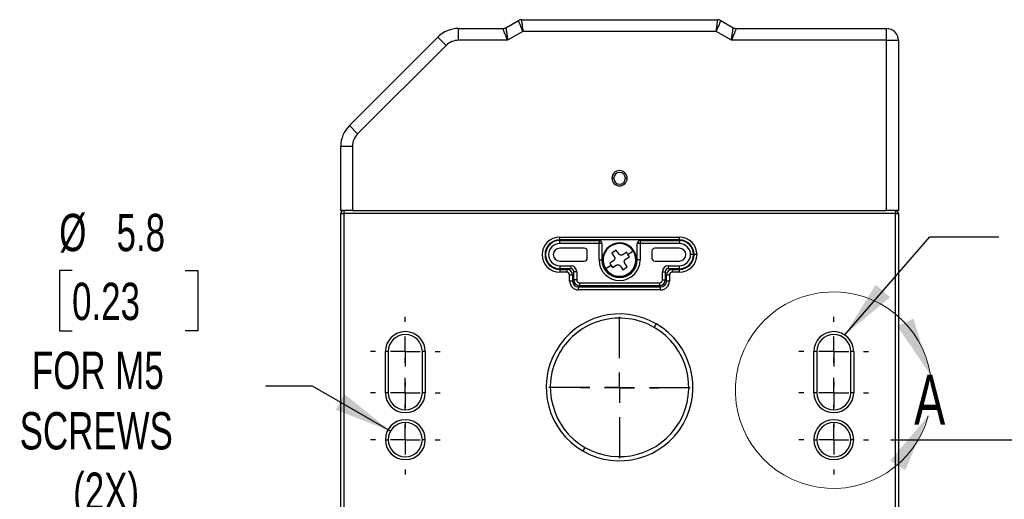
# Model space of a CAD drawing. Header units: millimetres. Extents: x 0 to 838, y 0 to 648.
# Tile 37 of 59: x 473 to 641, y 277 to 359. Entities that reach past the tile are written whole.
import ezdxf

# ---------------------------------------------------------------- set-up
doc = ezdxf.new("R2010")
doc.units = ezdxf.units.MM
doc.header["$LTSCALE"] = 3
doc.linetypes.add('CENTERX2', pattern=[20.32, 12.7, -2.54, 2.54, -2.54])
doc.layers.add('CENTER', color=40, linetype='CENTERX2')
doc.layers.add('DIMENSIONS', color=140, linetype='Continuous', lineweight=25)
doc.styles.add('SLDTEXTSTYLE0', font='TXT', dxfattribs={"width": 0.7})
doc.dimstyles.new('SLDDIMSTYLE2', dxfattribs={"dimtxt": 6.474023, "dimasz": 9.906, "dimexe": 0, "dimexo": 0.0625, "dimgap": 1.618506, "dimtad": 0, "dimtih": 1, "dimtoh": 1, "dimdec": 1, "dimrnd": 1e-09, "dimzin": 12, "dimdsep": 46, "dimtxsty": 'SLDTEXTSTYLE0', "dimsah": 1, "dimcen": 0.09, "dimadec": 0, "dimazin": 3, "dimtfac": 1, "dimtdec": 1, "dimtofl": 0, "dimtmove": 0, "dimatfit": 3, "dimfxl": 0, "dimfrac": 2, "dimtolj": 1, "dimtzin": 12, "dimarcsym": 0})
doc.dimstyles.new('SLDDIMSTYLE6', dxfattribs={"dimtxt": 0.18, "dimasz": 9.906, "dimexe": 0, "dimexo": 0.0625, "dimgap": 0, "dimtad": 0, "dimtih": 1, "dimtoh": 1, "dimdec": 0, "dimrnd": 1e-09, "dimzin": 0, "dimdsep": 46, "dimtxsty": 'Standard', "dimsah": 1, "dimcen": 0.09, "dimadec": 0, "dimazin": 0, "dimtfac": 9.906, "dimtdec": 0, "dimtofl": 0, "dimtmove": 0, "dimatfit": 3, "dimfxl": 0, "dimfrac": 2, "dimtolj": 1, "dimtzin": 0, "dimarcsym": 0})
doc.dimstyles.new('SLDDIMSTYLE7', dxfattribs={"dimtxt": 6.474023, "dimasz": 9.906, "dimexe": 0, "dimexo": 0.0625, "dimgap": 1.618506, "dimtad": 0, "dimtih": 1, "dimtoh": 1, "dimdec": 1, "dimrnd": 1e-09, "dimzin": 12, "dimdsep": 46, "dimtxsty": 'SLDTEXTSTYLE0', "dimsah": 1, "dimcen": 0, "dimadec": 0, "dimazin": 3, "dimtfac": 1, "dimtdec": 1, "dimtofl": 0, "dimtmove": 0, "dimatfit": 3, "dimfxl": 0, "dimfrac": 2, "dimtolj": 1, "dimtzin": 12, "dimarcsym": 0})

# ---------------------------------------------------------------- blocks, each defined once
blk = doc.blocks.new('_D_23')
at = {"layer": 'DIMENSIONS'}
for p, q in [((621.33, 287.4), (666.2, 287.4)), ((656.68, 287.4), (656.68, 227.03)), ((647.06, 215.29), (644.89, 215.29)), ((644.89, 215.29), (644.89, 205)), ((666.3, 215.29), (668.47, 215.29)), ((668.47, 215.29), (668.47, 205)), ((644.89, 205), (647.06, 205)), ((668.47, 205), (666.3, 205)), ((656.68, 119.9), (656.68, 203.55)), ((616.13, 119.9), (666.2, 119.9))]:
    blk.add_line(p, q, dxfattribs=at)
for points in [[(656.68, 287.4), (655.16, 277.5), (658.2, 277.5)], [(656.68, 119.9), (658.2, 129.81), (655.16, 129.81)]]:
    blk.add_solid(points, dxfattribs=at)
at = {"layer": 'DIMENSIONS', "char_height": 6.35, "attachment_point": 1, "style": 'SLDTEXTSTYLE0'}
for s, insert in [('167.5', (644.37, 224.92)), ('6.59', (647.06, 213.19))]:
    blk.add_mtext(s, dxfattribs=dict(at, insert=insert))
blk = doc.blocks.new('_D_26')
at = {"layer": 'DIMENSIONS'}
for p, q in [((481.81, 316.22), (479.64, 316.22)), ((479.64, 316.22), (479.64, 305.93)), ((501.05, 316.22), (503.22, 316.22)), ((503.22, 316.22), (503.22, 305.93)), ((479.64, 305.93), (481.81, 305.93)), ((503.22, 305.93), (501.05, 305.93)), ((522.77, 296.53), (514.74, 296.53)), ((536.07, 288.85), (522.77, 296.53))]:
    blk.add_line(p, q, dxfattribs=at)
blk.add_solid([(536.07, 288.85), (528.25, 295.13), (526.73, 292.49)], dxfattribs=at)
at = {"layer": 'DIMENSIONS', "char_height": 6.35, "attachment_point": 1, "style": 'SLDTEXTSTYLE0'}
for s, insert in [('%%c', (479.62, 325.85)), ('5.8', (489.39, 325.85)), ('0.23', (481.81, 314.12)), ('FOR M5', (474.97, 302.38)), ('SCREWS', (472.88, 292.09)), ('(2X)', (481.99, 281.8))]:
    blk.add_mtext(s, dxfattribs=dict(at, insert=insert))
blk = doc.blocks.new('SW_CENTERMARKSYMBOL_10')
at = {"layer": 'CENTER', "color": 0}
for p, q in [((0, 5.08), (0, 6.64)), ((0, 0), (0, 2.54)), ((-5.08, 0), (-6.64, 0)), ((0, 0), (-2.54, 0)), ((0, 0), (0, -2.54)), ((0, 0), (2.54, 0)), ((5.08, 0), (6.64, 0)), ((0, -5.08), (0, -6.64))]:
    blk.add_line(p, q, dxfattribs=at)
blk = doc.blocks.new('SW_CENTERMARKSYMBOL_11')
at = {"layer": 'CENTER', "color": 0}
for p, q in [((0, 5.08), (0, 12.04)), ((0, 0), (0, 2.54)), ((-5.08, 0), (-12.04, 0)), ((0, 0), (-2.54, 0)), ((0, 0), (0, -2.54)), ((0, 0), (2.54, 0)), ((5.08, 0), (12.04, 0)), ((0, -5.08), (0, -12.04))]:
    blk.add_line(p, q, dxfattribs=at)
blk = doc.blocks.new('SW_CENTERMARKSYMBOL_12')
at = {"layer": 'CENTER', "color": 0}
for p, q in [((0, 5.08), (0, 5.94)), ((0, 0), (0, 2.54)), ((-5.08, 0), (-5.94, 0)), ((0, 0), (-2.54, 0)), ((0, 0), (0, -2.54)), ((0, 0), (2.54, 0)), ((5.08, 0), (5.94, 0)), ((0, -5.08), (0, -5.94))]:
    blk.add_line(p, q, dxfattribs=at)
blk = doc.blocks.new('SW_CENTERMARKSYMBOL_13')
at = {"layer": 'CENTER', "color": 0}
for p, q in [((0, 5.08), (0, 5.94)), ((0, 0), (0, 2.54)), ((-5.08, 0), (-5.94, 0)), ((0, 0), (-2.54, 0)), ((0, 0), (0, -2.54)), ((0, 0), (2.54, 0)), ((5.08, 0), (5.94, 0)), ((0, -5.08), (0, -5.94))]:
    blk.add_line(p, q, dxfattribs=at)
blk = doc.blocks.new('SW_CENTERMARKSYMBOL_14')
at = {"layer": 'CENTER', "color": 0}
for p, q in [((0, 5.08), (0, 5.94)), ((0, 0), (0, 2.54)), ((-5.08, 0), (-5.94, 0)), ((0, 0), (-2.54, 0)), ((0, 0), (0, -2.54)), ((0, 0), (2.54, 0)), ((5.08, 0), (5.94, 0)), ((0, -5.08), (0, -5.94))]:
    blk.add_line(p, q, dxfattribs=at)
blk = doc.blocks.new('SW_CENTERMARKSYMBOL_15')
at = {"layer": 'CENTER', "color": 0}
for p, q in [((0, 5.08), (0, 5.94)), ((0, 0), (0, 2.54)), ((-5.08, 0), (-5.94, 0)), ((0, 0), (-2.54, 0)), ((0, 0), (0, -2.54)), ((0, 0), (2.54, 0)), ((5.08, 0), (5.94, 0)), ((0, -5.08), (0, -5.94))]:
    blk.add_line(p, q, dxfattribs=at)
blk = doc.blocks.new('SW_CENTERMARKSYMBOL_16')
at = {"layer": 'CENTER', "color": 0}
for p, q in [((0, 5.08), (0, 5.94)), ((0, 0), (0, 2.54)), ((-5.08, 0), (-5.94, 0)), ((0, 0), (-2.54, 0)), ((0, 0), (0, -2.54)), ((0, 0), (2.54, 0)), ((5.08, 0), (5.94, 0)), ((0, -5.08), (0, -5.94))]:
    blk.add_line(p, q, dxfattribs=at)
blk = doc.blocks.new('SW_CENTERMARKSYMBOL_17')
at = {"layer": 'CENTER', "color": 0}
for p, q in [((0, 5.08), (0, 5.94)), ((0, 0), (0, 2.54)), ((-5.08, 0), (-5.94, 0)), ((0, 0), (-2.54, 0)), ((0, 0), (0, -2.54)), ((0, 0), (2.54, 0)), ((5.08, 0), (5.94, 0)), ((0, -5.08), (0, -5.94))]:
    blk.add_line(p, q, dxfattribs=at)

msp = doc.modelspace()

# ---------------------------------------------------------------- linework, layer by layer
for p, q in [((547.653308, 355.402492), (547.653308, 357.402492)), ((547.653308, 357.402492), (553.58224, 357.402492)), ((553.58224, 357.402492), (555.216215, 357.402492)), ((555.716215, 357.536467), (557.85019, 358.768518)), ((558.35019, 358.902492), (591.814291, 358.902492)), ((592.314291, 358.768518), (594.448266, 357.536467)), ((594.948266, 357.402492), (596.58224, 357.402492)), ((596.58224, 357.402492), (620.58224, 357.402492)), ((620.58224, 355.402492), (620.58224, 357.402492)), ((529.046706, 340.866958), (544.117774, 355.938026)), ((545.531988, 354.523813), (544.117774, 355.938026)), ((558.618139, 356.902492), (556.020063, 355.402492)), ((591.546342, 356.902492), (558.618139, 356.902492)), ((594.144418, 355.402492), (591.546342, 356.902492)), ((545.531988, 354.523813), (530.46092, 339.452745)), ((556.020063, 355.402492), (547.653308, 355.402492)), ((620.58224, 355.402492), (594.144418, 355.402492)), ((620.58224, 326.402492), (620.58224, 355.402492)), ((620.58224, 355.402492), (622.58224, 355.402492)), ((622.58224, 355.402492), (622.58224, 326.402492)), ((530.46092, 339.452745), (529.046706, 340.866958)), ((527.58224, 326.402492), (527.58224, 337.331424)), ((529.58224, 337.331424), (527.58224, 337.331424)), ((529.58224, 337.331424), (529.58224, 326.402492)), ((574.08224, 331.902492), (573.78224, 331.902492)), ((576.08224, 331.902492), (576.38224, 331.902492)), ((528.08224, 326.402492), (527.58224, 326.402492)), ((527.58224, 132.402492), (527.58224, 325.902492)), ((527.58224, 325.902492), (528.08224, 325.902492)), ((528.08224, 326.402492), (528.259365, 326.402492)), ((528.08224, 326.402492), (528.08224, 325.902492)), ((528.08224, 325.902492), (528.08224, 132.402492)), ((622.08224, 325.902492), (528.08224, 325.902492)), ((529.58224, 326.402492), (528.259365, 326.402492)), ((529.58224, 326.402492), (620.58224, 326.402492)), ((621.905116, 326.402492), (620.58224, 326.402492)), ((621.905116, 326.402492), (622.08224, 326.402492)), ((622.08224, 326.402492), (622.08224, 325.902492)), ((622.58224, 326.402492), (622.08224, 326.402492)), ((622.08224, 132.402492), (622.08224, 325.902492)), ((622.08224, 325.902492), (622.58224, 325.902492)), ((622.58224, 325.902492), (622.58224, 132.402492)), ((564.88224, 321.902492), (585.28224, 321.902492)), ((564.88224, 321.402492), (564.88224, 321.902492)), ((585.28224, 321.402492), (564.88224, 321.402492)), ((564.88224, 320.802492), (564.88224, 321.302492)), ((564.88224, 321.302492), (571.58224, 321.302492)), ((571.58224, 320.802492), (564.88224, 320.802492)), ((571.58224, 321.302492), (571.58224, 320.802492)), ((571.58224, 318.002492), (571.58224, 320.802492)), ((572.08224, 320.802492), (571.58224, 320.802492)), ((572.08224, 320.802492), (572.08224, 318.002492)), ((573.557523, 320.336271), (573.496102, 320.430283)), ((578.08224, 318.002492), (578.08224, 320.802492)), ((578.58224, 320.802492), (578.08224, 320.802492)), ((578.58224, 321.302492), (585.28224, 321.302492)), ((578.58224, 321.302492), (578.58224, 320.802492)), ((578.58224, 320.802492), (578.58224, 318.002492)), ((585.28224, 320.802492), (578.58224, 320.802492)), ((585.28224, 321.402492), (585.28224, 321.902492)), ((585.28224, 321.302492), (585.28224, 320.802492)), ((569.08224, 320.002492), (564.88224, 320.002492)), ((569.58224, 318.302492), (569.58224, 319.502492)), ((574.529161, 319.671805), (573.775709, 319.179555)), ((573.775709, 319.179555), (574.185917, 318.551678)), ((574.93937, 319.043928), (574.529161, 319.671805)), ((576.259303, 319.309023), (575.631426, 318.898815)), ((576.505428, 318.932297), (576.259303, 319.309023)), ((576.505428, 318.932297), (577.416019, 319.52721)), ((576.751553, 318.555571), (576.505428, 318.932297)), ((580.58224, 319.502492), (580.58224, 318.302492)), ((585.28224, 320.002492), (581.08224, 320.002492)), ((587.68224, 318.902492), (587.18224, 318.902492)), ((588.28224, 318.902492), (587.78224, 318.902492)), ((564.88224, 317.802492), (569.08224, 317.802492)), ((571.58224, 318.002492), (572.08224, 318.002492)), ((573.659053, 317.072687), (572.748461, 316.477774)), ((574.040805, 317.859621), (573.412928, 317.449413)), ((573.412928, 317.449413), (573.659053, 317.072687)), ((573.659053, 317.072687), (573.905178, 316.695961)), ((573.905178, 316.695961), (574.533055, 317.106169)), ((576.388771, 316.82543), (575.978563, 317.453306)), ((576.123676, 318.145363), (576.751553, 318.555571)), ((578.58224, 318.002492), (578.08224, 318.002492)), ((581.08224, 317.802492), (585.28224, 317.802492)), ((564.88224, 317.002492), (564.88224, 316.502492)), ((564.88224, 317.002492), (566.78224, 317.002492)), ((566.78224, 316.502492), (564.88224, 316.502492)), ((564.88224, 316.402492), (566.08224, 316.402492)), ((564.88224, 316.402492), (564.88224, 315.902492)), ((566.08224, 315.902492), (564.88224, 315.902492)), ((566.08224, 316.402492), (566.08224, 315.902492)), ((566.58224, 314.402492), (566.58224, 315.402492)), ((567.08224, 315.402492), (566.58224, 315.402492)), ((566.78224, 317.002492), (566.78224, 316.502492)), ((567.08224, 315.402492), (567.08224, 314.402492)), ((567.78224, 316.002492), (567.28224, 316.002492)), ((567.28224, 314.602492), (567.28224, 316.002492)), ((567.78224, 316.002492), (567.78224, 314.602492)), ((575.225111, 316.961057), (575.635319, 316.33318)), ((575.635319, 316.33318), (576.388771, 316.82543)), ((576.606958, 315.668713), (576.668378, 315.574702)), ((582.38224, 314.602492), (582.38224, 316.002492)), ((582.38224, 316.002492), (582.88224, 316.002492)), ((582.88224, 316.002492), (582.88224, 314.602492)), ((583.58224, 315.402492), (583.08224, 315.402492)), ((583.08224, 314.402492), (583.08224, 315.402492)), ((583.38224, 317.002492), (585.28224, 317.002492)), ((583.38224, 317.002492), (583.38224, 316.502492)), ((585.28224, 316.502492), (583.38224, 316.502492)), ((583.58224, 315.402492), (583.58224, 314.402492)), ((584.08224, 315.902492), (584.08224, 316.402492)), ((584.08224, 316.402492), (585.28224, 316.402492)), ((585.28224, 315.902492), (584.08224, 315.902492)), ((585.28224, 316.502492), (585.28224, 317.002492)), ((585.28224, 315.902492), (585.28224, 316.402492)), ((567.08224, 314.402492), (566.58224, 314.402492)), ((567.78224, 314.602492), (567.28224, 314.602492)), ((568.28224, 314.102492), (581.88224, 314.102492)), ((568.28224, 314.102492), (568.28224, 313.602492)), ((581.88224, 314.102492), (581.88224, 313.602492)), ((582.38224, 314.602492), (582.88224, 314.602492)), ((583.58224, 314.402492), (583.08224, 314.402492)), ((568.08224, 312.902492), (568.08224, 313.402492)), ((568.08224, 313.402492), (582.08224, 313.402492)), ((582.08224, 312.902492), (568.08224, 312.902492)), ((581.88224, 313.602492), (568.28224, 313.602492)), ((582.08224, 312.902492), (582.08224, 313.402492)), ((580.97944, 306.516742), (581.33224, 307.12781)), ((535.18224, 295.402492), (535.18224, 302.402492)), ((535.68224, 302.402492), (535.18224, 302.402492)), ((535.68224, 302.402492), (535.68224, 295.402492)), ((541.48224, 295.402492), (541.48224, 302.402492)), ((541.98224, 302.402492), (541.48224, 302.402492)), ((541.98224, 302.402492), (541.98224, 295.402492)), ((608.18224, 295.402492), (608.18224, 302.402492)), ((608.68224, 302.402492), (608.18224, 302.402492)), ((608.68224, 302.402492), (608.68224, 295.402492)), ((614.48224, 295.402492), (614.48224, 302.402492)), ((614.98224, 302.402492), (614.48224, 302.402492)), ((614.98224, 302.402492), (614.98224, 295.402492)), ((535.68224, 295.402492), (535.18224, 295.402492)), ((541.98224, 295.402492), (541.48224, 295.402492)), ((608.68224, 295.402492), (608.18224, 295.402492)), ((614.98224, 295.402492), (614.48224, 295.402492)), ((535.18224, 287.402492), (535.68224, 287.402492)), ((541.98224, 287.402492), (541.48224, 287.402492)), ((608.18224, 287.402492), (608.68224, 287.402492)), ((614.98224, 287.402492), (614.48224, 287.402492)), ((569.18504, 286.088242), (568.83224, 285.477175))]:
    msp.add_line(p, q)
for centre, radius, start, end in [((547.653308, 352.402492), 5, 90, 135), ((555.216215, 358.402492), 1, 270, 300), ((558.35019, 357.902492), 1, 90, 120), ((591.814291, 357.902492), 1, 60, 90), ((594.948266, 358.402492), 1, 240, 270), ((620.58224, 355.402492), 2, 0, 90), ((547.653308, 352.402492), 3, 90, 135), ((532.58224, 337.331424), 5, 135, 180), ((532.58224, 337.331424), 3, 135, 180), ((575.08224, 331.902492), 1.3, 0, 180), ((575.08224, 331.902492), 1, 0, 180), ((575.08224, 331.902492), 1.3, 180, 0), ((575.08224, 331.902492), 1, 180, 0), ((528.08224, 325.902492), 0.5, 90, 180), ((622.08224, 325.902492), 0.5, 0, 90), ((564.88224, 318.902492), 3, 90, 270), ((564.88224, 318.902492), 2.5, 90, 180), ((564.88224, 318.902492), 2.4, 90, 180), ((564.88224, 318.902492), 1.9, 90, 270), ((571.58224, 320.802492), 0.5, 0, 90), ((575.08224, 318.002492), 2.9, 123.15761964, 303.15761964), ((575.08224, 318.002492), 2.9, 303.15761964, 123.15761964), ((575.08224, 318.002492), 2.787703, 33.15761964, 123.15761964), ((578.58224, 320.802492), 0.5, 90, 180), ((585.28224, 318.902492), 3, 0, 90), ((585.28224, 318.902492), 2.5, 0, 90), ((585.28224, 318.902492), 2.4, 0, 90), ((585.28224, 318.902492), 1.9, 0, 90), ((564.88224, 318.902492), 2.5, 180, 270), ((564.88224, 318.902492), 2.4, 180, 270), ((564.88224, 318.902492), 1.1, 90, 180), ((564.88224, 318.902492), 1.1, 180, 270), ((569.08224, 319.502492), 0.5, 0, 90), ((575.08224, 318.002492), 2.787703, 123.15761964, 213.15761964), ((575.08224, 318.002492), 2.787703, 303.15761964, 33.15761964), ((581.08224, 319.502492), 0.5, 90, 180), ((585.28224, 318.902492), 1.1, 0, 90), ((585.28224, 318.902492), 3, 270, 0), ((585.28224, 318.902492), 2.5, 270, 0), ((585.28224, 318.902492), 1.9, 270, 0), ((585.28224, 318.902492), 1.1, 270, 0), ((585.28224, 318.902492), 2.4, 270, 0), ((569.08224, 318.302492), 0.5, 270, 0), ((575.08224, 318.002492), 3.5, 180, 360), ((575.08224, 318.002492), 3, 180, 360), ((581.08224, 318.302492), 0.5, 180, 270), ((566.08224, 315.402492), 1, 0, 90), ((566.08224, 315.402492), 0.5, 0, 90), ((566.78224, 316.002492), 1, 0, 90), ((566.78224, 316.002492), 0.5, 0, 90), ((575.08224, 318.002492), 2.787703, 213.15761964, 303.15761964), ((583.38224, 316.002492), 1, 90, 180), ((583.38224, 316.002492), 0.5, 90, 180), ((584.08224, 315.402492), 1, 90, 180), ((584.08224, 315.402492), 0.5, 90, 180), ((568.08224, 314.402492), 1.5, 180, 270), ((568.08224, 314.402492), 1, 180, 270), ((568.28224, 314.602492), 1, 180, 270), ((568.28224, 314.602492), 0.5, 180, 270), ((581.88224, 314.602492), 0.5, 270, 0), ((581.88224, 314.602492), 1, 270, 0), ((582.08224, 314.402492), 1.5, 270, 0), ((582.08224, 314.402492), 1, 270, 0), ((575.08224, 296.302492), 12.5, 60, 240), ((575.08224, 296.302492), 11.7944, 60, 150), ((575.08224, 296.302492), 12.5, 240, 60), ((538.58224, 302.402492), 3.4, 0, 180), ((575.08224, 296.302492), 11.7944, 330, 60), ((611.58224, 302.402492), 3.4, 0, 180), ((538.58224, 302.402492), 2.9, 0, 180), ((611.58224, 302.402492), 2.9, 0, 180), ((575.08224, 296.302492), 11.7944, 150, 240), ((538.58224, 295.402492), 3.4, 180, 0), ((538.58224, 295.402492), 2.9, 180, 360), ((611.58224, 295.402492), 3.4, 180, 0), ((611.58224, 295.402492), 2.9, 180, 0), ((538.58224, 287.402492), 3.4, 0, 180), ((538.58224, 287.402492), 2.9, 0, 180), ((575.08224, 296.302492), 11.7944, 240, 330), ((611.58224, 287.402492), 3.4, 0, 180), ((611.58224, 287.402492), 2.9, 0, 180), ((538.58224, 287.402492), 3.4, 180, 0), ((538.58224, 287.402492), 2.9, 180, 0), ((611.58224, 287.402492), 3.4, 180, 0), ((611.58224, 287.402492), 2.9, 180, 0)]:
    msp.add_arc(centre, radius, start, end)
at = {"color": 179, "linetype": 'Continuous', "lineweight": 18}
msp.add_arc((611.526878, 295.830528), 16.729499, 8.98907077, 344.891991, dxfattribs=at)
for points, knots in [([(556.020063, 355.402492), (556.001579, 355.448543), (555.965985, 355.537226), (555.914969, 355.664655), (555.868309, 355.781006), (555.826023, 355.886171), (555.788109, 355.980197), (555.754551, 356.063259), (555.68025, 356.247662), (555.574427, 356.512074), (555.445725, 356.831147), (555.343648, 357.085875), (555.276771, 357.251713), (555.239524, 357.344618), (555.219886, 357.393456), (555.217434, 357.399491), (555.216215, 357.402492)], [0, 0, 0, 0, 0.0456386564, 0.0878890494, 0.1267511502, 0.1622250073, 0.1943107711, 0.2230087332, 0.2483193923, 0.3878625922, 0.5120084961, 0.6438402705, 0.7681430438, 0.8463572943, 0.9235810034, 1, 1, 1, 1]), ([(555.716215, 357.536467), (555.716325, 357.53567), (555.716546, 357.534072), (555.718361, 357.521143), (555.721298, 357.500455), (555.725468, 357.471233), (555.730836, 357.433688), (555.742094, 357.354873), (555.764153, 357.198606), (555.803128, 356.926929), (555.851188, 356.586223), (555.897278, 356.266414), (555.938645, 355.971857), (555.976021, 355.709496), (556.004433, 355.511441), (556.020063, 355.402492)], [0, 0, 0, 0, 0.0381386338, 0.0764562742, 0.1149767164, 0.1537233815, 0.1927192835, 0.2319869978, 0.35627618, 0.4881205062, 0.6122526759, 0.7518085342, 0.8161089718, 0.8988424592, 1, 1, 1, 1]), ([(558.618139, 356.902492), (558.600446, 356.94546), (558.566364, 357.028234), (558.517376, 357.147093), (558.472669, 357.255637), (558.432292, 357.353764), (558.396222, 357.441516), (558.364375, 357.519051), (558.293321, 357.691866), (558.191216, 357.939548), (558.083065, 358.202795), (558.004548, 358.39321), (557.947555, 358.531229), (557.9034, 358.63835), (557.872525, 358.713565), (557.853618, 358.759994), (557.851325, 358.765695), (557.85019, 358.768518)], [0, 0, 0, 0, 0.0442046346, 0.085156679, 0.1228559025, 0.1573021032, 0.188495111, 0.2164347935, 0.2411210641, 0.3780757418, 0.501357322, 0.5884444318, 0.6739134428, 0.7577830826, 0.8400731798, 0.9208047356, 1, 1, 1, 1]), ([(558.35019, 358.902492), (558.350316, 358.901605), (558.35057, 358.899822), (558.352597, 358.885307), (558.355827, 358.861857), (558.360379, 358.82844), (558.366222, 358.78516), (558.373363, 358.731883), (558.381802, 358.668616), (558.391537, 358.595405), (558.40257, 358.512374), (558.414899, 358.4197), (558.43567, 358.264231), (558.469346, 358.014034), (558.509436, 357.713252), (558.546703, 357.436622), (558.579646, 357.190681), (558.604487, 357.004702), (558.618139, 356.902492)], [0, 0, 0, 0, 0.0430212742, 0.0864974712, 0.1304323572, 0.1748295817, 0.2196926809, 0.2650250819, 0.3108301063, 0.3571109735, 0.4038708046, 0.4511126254, 0.4988393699, 0.6220929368, 0.7590458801, 0.8216723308, 0.9019951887, 1, 1, 1, 1]), ([(591.546342, 356.902492), (591.552504, 356.94855), (591.564374, 357.037276), (591.58138, 357.164704), (591.596933, 357.28106), (591.61103, 357.386229), (591.623668, 357.480259), (591.634855, 357.563329), (591.659728, 357.748518), (591.695144, 358.01407), (591.733106, 358.296124), (591.760316, 358.500287), (591.779968, 358.648311), (591.795289, 358.763159), (591.806158, 358.843734), (591.812998, 358.893397), (591.813863, 358.89948), (591.814291, 358.902492)], [0, 0, 0, 0, 0.0442046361, 0.0851566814, 0.1228559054, 0.1573021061, 0.1884951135, 0.2164347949, 0.2411210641, 0.3780757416, 0.501357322, 0.5884444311, 0.6739134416, 0.7577830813, 0.8400731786, 0.9208047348, 1, 1, 1, 1]), ([(592.314291, 358.768518), (592.313957, 358.767686), (592.313285, 358.766015), (592.307784, 358.752431), (592.298856, 358.730508), (592.286089, 358.699291), (592.269509, 358.658888), (592.249056, 358.609179), (592.22473, 358.550169), (592.196556, 358.481899), (592.164595, 358.404475), (592.128935, 358.318053), (592.069189, 358.173027), (591.973255, 357.939512), (591.857582, 357.658982), (591.751541, 357.40078), (591.657101, 357.171318), (591.585624, 356.997835), (591.546342, 356.902492)], [0, 0, 0, 0, 0.0430212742, 0.0864974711, 0.1304323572, 0.1748295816, 0.2196926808, 0.2650250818, 0.3108301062, 0.3571109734, 0.4038708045, 0.4511126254, 0.4988393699, 0.6220929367, 0.7590458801, 0.8216723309, 0.9019951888, 1, 1, 1, 1]), ([(594.144418, 355.402492), (594.151437, 355.451615), (594.164952, 355.546213), (594.184486, 355.682079), (594.202253, 355.806172), (594.218214, 355.91839), (594.232393, 356.018776), (594.244862, 356.107488), (594.272716, 356.304337), (594.313278, 356.586236), (594.361355, 356.926912), (594.400317, 357.198552), (594.425319, 357.37561), (594.439515, 357.474692), (594.446927, 357.526806), (594.447821, 357.533258), (594.448266, 357.536467)], [0, 0, 0, 0, 0.04563865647, 0.08788904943, 0.12675115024, 0.16222500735, 0.19431077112, 0.22300873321, 0.24831939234, 0.38786259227, 0.51200849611, 0.64384027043, 0.76814304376, 0.84635729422, 0.92358100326, 1, 1, 1, 1]), ([(594.948266, 357.402492), (594.947963, 357.401747), (594.947355, 357.400253), (594.942463, 357.388148), (594.934661, 357.368763), (594.923662, 357.341372), (594.909539, 357.306173), (594.879881, 357.232288), (594.820851, 357.085927), (594.718766, 356.83116), (594.590034, 356.51207), (594.470044, 356.212063), (594.358591, 355.936286), (594.259779, 355.690386), (594.185357, 355.50466), (594.144418, 355.402492)], [0, 0, 0, 0, 0.03813863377, 0.07645627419, 0.11497671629, 0.15372338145, 0.19271928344, 0.23198699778, 0.3562761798, 0.48812050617, 0.61225267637, 0.75180853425, 0.81610897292, 0.89884246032, 1, 1, 1, 1]), ([(594.448266, 357.536467), (594.477672, 357.520635), (594.534548, 357.490014), (594.62323, 357.45495), (594.683438, 357.438582), (594.712449, 357.430695)], [0, 0, 0, 0, 0.3567677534, 0.6900598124, 1, 1, 1, 1]), ([(575.631426, 318.898815), (575.611903, 318.887128), (575.573237, 318.863981), (575.510341, 318.839741), (575.4462, 318.823772), (575.381576, 318.81658), (575.317728, 318.817692), (575.234233, 318.829721), (575.132723, 318.865157), (575.021218, 318.937752), (574.967005, 319.008078), (574.93937, 319.043928)], [0, 0, 0, 0, 0.0874870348, 0.1732660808, 0.2573848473, 0.3398939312, 0.4208469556, 0.5003007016, 0.6605108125, 0.826938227, 1, 1, 1, 1]), ([(574.185917, 318.551678), (574.197605, 318.532155), (574.220752, 318.493489), (574.244992, 318.430593), (574.26096, 318.366452), (574.268152, 318.301828), (574.267041, 318.237979), (574.255012, 318.154485), (574.219576, 318.052975), (574.146981, 317.94147), (574.076655, 317.887257), (574.040805, 317.859621)], [0, 0, 0, 0, 0.0874870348, 0.1732660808, 0.2573848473, 0.3398939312, 0.4208469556, 0.5003007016, 0.6605108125, 0.826938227, 1, 1, 1, 1]), ([(574.533055, 317.106169), (574.552578, 317.117857), (574.591244, 317.141003), (574.65414, 317.165244), (574.718281, 317.181212), (574.782905, 317.188404), (574.846753, 317.187293), (574.930247, 317.175264), (575.031757, 317.139828), (575.143263, 317.067233), (575.197475, 316.996907), (575.225111, 316.961057)], [0, 0, 0, 0, 0.08748703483, 0.17326608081, 0.25738484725, 0.3398939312, 0.42084695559, 0.50030070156, 0.66051081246, 0.82693822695, 1, 1, 1, 1]), ([(575.978563, 317.453306), (575.966876, 317.47283), (575.943729, 317.511496), (575.919489, 317.574391), (575.90352, 317.638533), (575.896329, 317.703157), (575.89744, 317.767005), (575.909469, 317.850499), (575.944905, 317.952009), (576.0175, 318.063515), (576.087826, 318.117727), (576.123676, 318.145363)], [0, 0, 0, 0, 0.0874870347, 0.1732660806, 0.257384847, 0.339893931, 0.4208469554, 0.5003007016, 0.6605108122, 0.8269382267, 1, 1, 1, 1])]:
    msp.add_open_spline(points, degree=3, knots=knots)
for points in [[(628.050908, 298.444446), (625.164956, 308.042503), (622.413446, 306.731208)], [(627.678142, 291.47016), (621.189489, 283.831522), (623.785549, 282.234407)]]:
    msp.add_solid(points, dxfattribs=at)

# ---------------------------------------------------------------- block references
at = {"layer": 'CENTER'}
for name, p in [('SW_CENTERMARKSYMBOL_17', (538.58224, 302.402492)), ('SW_CENTERMARKSYMBOL_11', (575.08224, 296.302492)), ('SW_CENTERMARKSYMBOL_12', (611.58224, 302.402492)), ('SW_CENTERMARKSYMBOL_10', (575.08224, 296.202492)), ('SW_CENTERMARKSYMBOL_16', (538.58224, 295.402492)), ('SW_CENTERMARKSYMBOL_13', (611.58224, 295.402492)), ('SW_CENTERMARKSYMBOL_15', (538.58224, 287.402492)), ('SW_CENTERMARKSYMBOL_14', (611.58224, 287.402492))]:
    msp.add_blockref(name, p, dxfattribs=at)

# ---------------------------------------------------------------- texts
at = {"color": 179, "linetype": 'Continuous', "lineweight": 18, "insert": (625.286084, 298.444446), "char_height": 8.466667, "attachment_point": 1, "style": 'SLDTEXTSTYLE0'}
msp.add_mtext('A', dxfattribs=at)

# ---------------------------------------------------------------- dimensions: what is measured, and where the dimension line sits
at = {"layer": 'DIMENSIONS'}
dim = msp.add_diameter_dim_2p(p1=(541.093714, 285.952492), p2=(536.070767, 288.852492), text='<>\\PFOR M5\\PSCREWS\\P(2X)', dimstyle='SLDDIMSTYLE7', dxfattribs=at)
dim.commit()
dim.dimension.update_dxf_attribs({"geometry": '_D_26', "text_midpoint": (491.43179, 299.874644), "dimtype": 163})
dim = msp.add_linear_dim(base=(656.679239, 119.902492), p1=(617.52224, 287.402492), p2=(612.315134, 119.902492), angle=90, dimstyle='SLDDIMSTYLE2', dxfattribs=at)
dim.commit()
dim.dimension.update_dxf_attribs({"geometry": '_D_23', "text_midpoint": (656.679239, 215.290078), "dimtype": 160})

# ---------------------------------------------------------------- leaders
msp.add_leader([(613.45133, 305.242651), (627.960941, 321.927361), (639.691067, 321.927361)], dimstyle='SLDDIMSTYLE6', dxfattribs=at)

doc.saveas('drawing.dxf')
